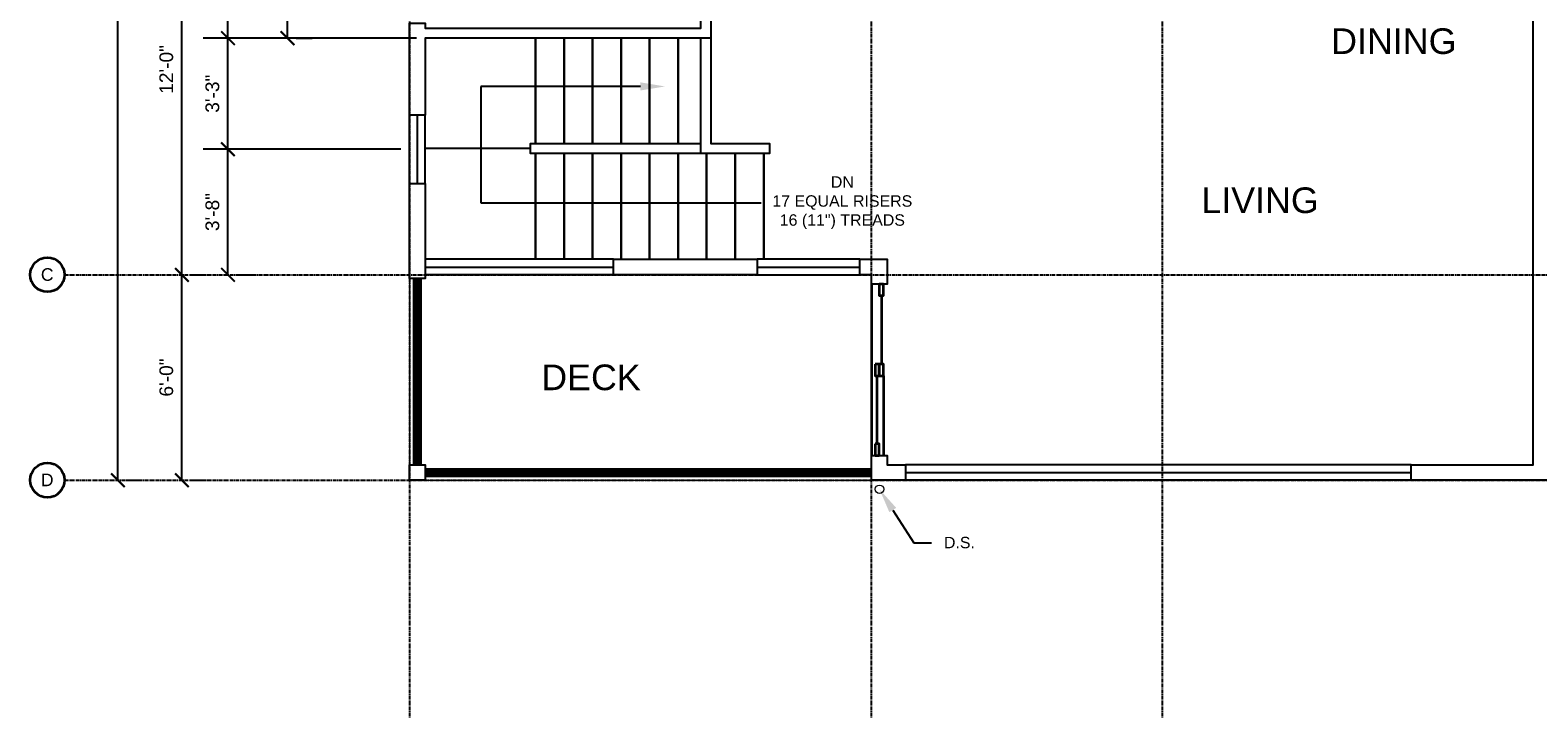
# Model space of a CAD drawing. Header units: inches. Extents: x 0 to 1092, y 0 to 570.
# Tile 1 of 4: x 0 to 529, y 0 to 241. Entities that reach past the tile are written whole.
import ezdxf
from ezdxf import colors
from ezdxf.entities.mleader import LeaderData, LeaderLine
from ezdxf.math import Vec2, Vec3

# ---------------------------------------------------------------- set-up
doc = ezdxf.new("R2010")
doc.units = ezdxf.units.IN
doc.header["$MEASUREMENT"] = 0
doc.linetypes.add('CENTER', pattern=[2, 1.25, -0.25, 0.25, -0.25])
for name, color, linetype in [('A-DIM', 1, 'Continuous'), ('A-DOOR', 2, 'Continuous'), ('A-GLAZING', 3, 'Continuous'), ('A-GRID', 7, 'CENTER'), ('A-GRID-LABEL', 7, 'Continuous'), ('A-LABEL', 7, 'Continuous'), ('A-MISC', 4, 'Continuous'), ('A-ROOM-LABEL', 7, 'Continuous'), ('A-STAIR', 6, 'Continuous'), ('A-WALL', 5, 'Continuous')]:
    doc.layers.add(name, color=color, linetype=linetype)
doc.styles.add('PDF Arial', font='arial.ttf')
doc.styles.get("Standard").update_dxf_attribs({"font": 'arial.ttf'})
doc.dimstyles.new('Arch-Dim', dxfattribs={"dimtxt": 0.1, "dimasz": 0.1, "dimexe": 0.18, "dimexo": 0.0625, "dimgap": 0.0625, "dimtad": 1, "dimdec": 0, "dimzin": 3, "dimdsep": 46, "dimlunit": 4, "dimtxsty": 'Standard', "dimblk": 'ARCHTICK', "dimcen": 0, "dimadec": 0, "dimazin": 0, "dimtfac": 1, "dimtdec": 0, "dimtofl": 0, "dimtmove": 0, "dimatfit": 3, "dimfxl": 1, "dimtolj": 1, "dimtzin": 0, "dimarcsym": 0})

# ---------------------------------------------------------------- blocks, each defined once
blk = doc.blocks.new('_ArchTick')
at = {"color": 0, "linetype": 'ByBlock', "const_width": 0.15}
blk.add_lwpolyline([(-0.5, -0.5), (0.5, 0.5)], dxfattribs=at)
blk = doc.blocks.new('*D58')
at = {"layer": 'A-DIM', "color": 0, "lineweight": -2, "transparency": 16777216}
for p, q in [((30.8, 83.28), (30.8, 443.28)), ((33.8, 443.28), (39.44, 443.28)), ((33.8, 83.28), (39.44, 83.28))]:
    blk.add_line(p, q, dxfattribs=at)
at = {"layer": 'Defpoints', "color": 0, "transparency": 16777216}
for p in [(30.8, 443.28), (30.8, 443.28), (30.8, 83.28)]:
    blk.add_point(p, dxfattribs=at)
at = {"layer": 'A-DIM', "color": 0, "lineweight": -2, "transparency": 16777216, "xscale": 4.800000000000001, "yscale": 4.800000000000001, "zscale": 4.800000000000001}
for p, rotation in [((30.8, 443.28), 90), ((30.8, 83.28), 270)]:
    blk.add_blockref('_ArchTick', p, dxfattribs=dict(at, rotation=rotation))
at = {"layer": 'A-DIM', "color": 0, "transparency": 16777216, "insert": (25.35, 263.28), "char_height": 4.8, "attachment_point": 5, "rotation": 90}
blk.add_mtext('\\A1;30\'-0"', dxfattribs=at)
blk = doc.blocks.new('*D59')
at = {"layer": 'A-DIM', "color": 0, "lineweight": -2, "transparency": 16777216}
for p, q in [((53.2, 83.28), (53.2, 155.28)), ((56.2, 155.28), (61.84, 155.28)), ((56.2, 83.28), (61.84, 83.28))]:
    blk.add_line(p, q, dxfattribs=at)
at = {"layer": 'Defpoints', "color": 0, "transparency": 16777216}
for p in [(53.2, 155.28), (53.2, 155.28), (53.2, 83.28)]:
    blk.add_point(p, dxfattribs=at)
at = {"layer": 'A-DIM', "color": 0, "lineweight": -2, "transparency": 16777216, "xscale": 4.800000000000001, "yscale": 4.800000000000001, "zscale": 4.800000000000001}
for p, rotation in [((53.2, 155.28), 90), ((53.2, 83.28), 270)]:
    blk.add_blockref('_ArchTick', p, dxfattribs=dict(at, rotation=rotation))
at = {"layer": 'A-DIM', "color": 0, "transparency": 16777216, "insert": (47.75, 119.28), "char_height": 4.8, "attachment_point": 5, "rotation": 90}
blk.add_mtext('\\A1;6\'-0"', dxfattribs=at)
blk = doc.blocks.new('*D60')
at = {"layer": 'A-DIM', "color": 0, "lineweight": -2, "transparency": 16777216}
for p, q in [((53.2, 155.28), (53.2, 299.28)), ((56.2, 299.28), (61.84, 299.28)), ((56.2, 155.28), (61.84, 155.28))]:
    blk.add_line(p, q, dxfattribs=at)
at = {"layer": 'Defpoints', "color": 0, "transparency": 16777216}
for p in [(53.2, 299.28), (53.2, 299.28), (53.2, 155.28)]:
    blk.add_point(p, dxfattribs=at)
at = {"layer": 'A-DIM', "color": 0, "lineweight": -2, "transparency": 16777216, "xscale": 4.800000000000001, "yscale": 4.800000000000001, "zscale": 4.800000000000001}
for p, rotation in [((53.2, 299.28), 90), ((53.2, 155.28), 270)]:
    blk.add_blockref('_ArchTick', p, dxfattribs=dict(at, rotation=rotation))
at = {"layer": 'A-DIM', "color": 0, "transparency": 16777216, "insert": (47.75, 227.28), "char_height": 4.8, "attachment_point": 5, "rotation": 90}
blk.add_mtext('\\A1;12\'-0"', dxfattribs=at)
blk = doc.blocks.new('*D62')
at = {"layer": 'A-DIM', "color": 0, "lineweight": -2, "transparency": 16777216}
for p, q in [((129.96, 199.28), (60.72, 199.28)), ((69.36, 155.28), (69.36, 199.28)), ((72.12, 155.28), (78, 155.28))]:
    blk.add_line(p, q, dxfattribs=at)
at = {"layer": 'Defpoints', "color": 0, "transparency": 16777216}
for p in [(69.36, 199.28), (132.96, 199.28), (69.12, 155.28)]:
    blk.add_point(p, dxfattribs=at)
at = {"layer": 'A-DIM', "color": 0, "lineweight": -2, "transparency": 16777216, "xscale": 4.800000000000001, "yscale": 4.800000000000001, "zscale": 4.800000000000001}
for p, rotation in [((69.36, 199.28), 90), ((69.36, 155.28), 270)]:
    blk.add_blockref('_ArchTick', p, dxfattribs=dict(at, rotation=rotation))
at = {"layer": 'A-DIM', "color": 0, "transparency": 16777216, "insert": (63.91, 177.28), "char_height": 4.8, "attachment_point": 5, "rotation": 90}
blk.add_mtext('\\A1;3\'-8"', dxfattribs=at)
blk = doc.blocks.new('*D63')
at = {"layer": 'A-DIM', "color": 0, "lineweight": -2, "transparency": 16777216}
for p, q in [((135.48, 238.24), (60.72, 238.24)), ((69.36, 199.28), (69.36, 238.24)), ((129.96, 199.28), (60.72, 199.28))]:
    blk.add_line(p, q, dxfattribs=at)
at = {"layer": 'Defpoints', "color": 0, "transparency": 16777216}
for p in [(69.36, 238.24), (138.48, 238.24), (132.96, 199.28)]:
    blk.add_point(p, dxfattribs=at)
at = {"layer": 'A-DIM', "color": 0, "lineweight": -2, "transparency": 16777216, "xscale": 4.800000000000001, "yscale": 4.800000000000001, "zscale": 4.800000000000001}
for p, rotation in [((69.36, 238.24), 90), ((69.36, 199.28), 270)]:
    blk.add_blockref('_ArchTick', p, dxfattribs=dict(at, rotation=rotation))
at = {"layer": 'A-DIM', "color": 0, "transparency": 16777216, "insert": (63.91, 218.76), "char_height": 4.8, "attachment_point": 5, "rotation": 90}
blk.add_mtext('\\A1;3\'-3"', dxfattribs=at)
blk = doc.blocks.new('*D64')
at = {"layer": 'A-DIM', "color": 0, "lineweight": -2, "transparency": 16777216}
for p, q in [((69.36, 238.24), (69.36, 299.28)), ((72.12, 299.28), (78, 299.28)), ((135.48, 238.24), (60.72, 238.24))]:
    blk.add_line(p, q, dxfattribs=at)
at = {"layer": 'Defpoints', "color": 0, "transparency": 16777216}
for p in [(69.12, 299.28), (69.36, 299.28), (138.48, 238.24)]:
    blk.add_point(p, dxfattribs=at)
at = {"layer": 'A-DIM', "color": 0, "lineweight": -2, "transparency": 16777216, "xscale": 4.800000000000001, "yscale": 4.800000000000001, "zscale": 4.800000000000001}
for p, rotation in [((69.36, 299.28), 90), ((69.36, 238.24), 270)]:
    blk.add_blockref('_ArchTick', p, dxfattribs=dict(at, rotation=rotation))
at = {"layer": 'A-DIM', "color": 0, "transparency": 16777216, "insert": (63.91, 268.76), "char_height": 4.8, "attachment_point": 5, "rotation": 90}
blk.add_mtext('\\A1;5\'-1"', dxfattribs=at)
blk = doc.blocks.new('*D65')
at = {"layer": 'A-DIM', "color": 0, "lineweight": -2, "transparency": 16777216}
for p, q in [((129.96, 270.48), (81.6, 270.48)), ((90.24, 238.24), (90.24, 270.48)), ((93.24, 238.24), (98.88, 238.24))]:
    blk.add_line(p, q, dxfattribs=at)
at = {"layer": 'Defpoints', "color": 0, "transparency": 16777216}
for p in [(90.24, 270.48), (132.96, 270.48), (90.24, 238.24)]:
    blk.add_point(p, dxfattribs=at)
at = {"layer": 'A-DIM', "color": 0, "lineweight": -2, "transparency": 16777216, "xscale": 4.800000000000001, "yscale": 4.800000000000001, "zscale": 4.800000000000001}
for p, rotation in [((90.24, 270.48), 90), ((90.24, 238.24), 270)]:
    blk.add_blockref('_ArchTick', p, dxfattribs=dict(at, rotation=rotation))
at = {"layer": 'A-DIM', "color": 0, "transparency": 16777216, "insert": (81.59, 254.36), "char_height": 4.8, "attachment_point": 5, "rotation": 90}
blk.add_mtext('\\A1;2\'-8{\\H1x;\\S1/4;}"', dxfattribs=at)

msp = doc.modelspace()

# ---------------------------------------------------------------- linework, layer by layer
at = {"layer": 'A-DOOR', "lineweight": 35}
for points in [[(294.957, 151.998), (294.957, 91.999)], [(298.477, 147.999), (298.477, 123.919)], [(296.957, 95.999), (296.957, 119.919)], [(299.197, 119.919), (299.197, 91.999)]]:
    msp.add_lwpolyline(points, dxfattribs=at)
for points in [[(297.677, 151.998), (297.677, 147.999), (299.197, 147.999), (299.197, 151.998)], [(296.237, 123.919), (296.237, 119.919), (297.677, 119.919), (297.677, 123.919)], [(297.677, 123.919), (297.677, 119.919), (299.197, 119.919), (299.197, 123.919)], [(296.237, 95.999), (296.237, 91.999), (297.677, 91.999), (297.677, 95.999)]]:
    msp.add_lwpolyline(points, close=True, dxfattribs=at)
at = {"layer": 'A-GLAZING'}
for p, q in [((132.959, 187.278), (132.959, 211.278)), ((135.719, 211.278), (135.679, 187.278)), ((138.479, 187.278), (138.479, 211.278)), ((204.478, 160.718), (138.479, 160.718)), ((290.957, 160.718), (254.957, 160.718)), ((138.479, 157.998), (204.478, 157.998)), ((204.478, 155.278), (138.479, 155.278)), ((254.957, 157.998), (290.957, 157.998)), ((254.957, 155.278), (290.957, 155.278)), ((484.235, 88.719), (306.957, 88.719)), ((306.957, 85.999), (484.235, 85.999)), ((484.235, 83.279), (306.957, 83.279))]:
    msp.add_line(p, q, dxfattribs=at)
at = {"layer": 'A-GRID'}
for p, q in [((132.959, 557.834), (132.959, 0)), ((294.917, 557.834), (294.917, 0)), ((396.916, 557.834), (396.956, 0)), ((12.08, 155.318), (1091.509, 155.318)), ((12.08, 83.319), (1091.509, 83.319))]:
    msp.add_line(p, q, dxfattribs=at)
at = {"layer": 'A-GRID-LABEL', "lineweight": 35}
for centre in [(6.04, 155.318), (6.04, 83.319)]:
    msp.add_circle(centre, 6.04, dxfattribs=at)
at = {"layer": 'A-MISC', "lineweight": 18}
msp.add_lwpolyline([(132.959, 153.998), (132.959, 83.279), (294.957, 83.279)], dxfattribs=at)
at = {"layer": 'A-MISC', "lineweight": 50}
for points in [[(134.719, 88.719), (134.719, 153.998)], [(135.679, 88.719), (135.679, 153.998)], [(136.719, 88.719), (136.719, 153.998)], [(138.479, 86.959), (294.957, 86.959)], [(138.479, 85.999), (294.957, 85.999)], [(138.479, 84.959), (294.957, 84.959)]]:
    msp.add_lwpolyline(points, dxfattribs=at)
at = {"layer": 'A-MISC', "lineweight": 18}
msp.add_circle((297.797, 80.119), 1.48, dxfattribs=at)
at = {"layer": 'A-STAIR', "lineweight": 25}
for points in [[(177.198, 238.238), (177.198, 201.278), (177.198, 238.238)], [(238.718, 238.238), (238.718, 201.278), (259.197, 201.278), (259.197, 197.758), (235.198, 197.758), (235.198, 238.238)], [(235.198, 197.758), (175.438, 197.758), (175.438, 201.278), (235.198, 201.278)], [(175.438, 199.518), (138.479, 199.518)], [(177.198, 160.718), (177.198, 197.758), (177.198, 160.718)]]:
    msp.add_lwpolyline(points, dxfattribs=at)
for points in [[(187.198, 238.238), (187.198, 201.278)], [(197.198, 238.238), (197.198, 201.278)], [(207.198, 238.238), (207.198, 201.278)], [(217.198, 238.238), (217.198, 201.278)], [(227.198, 238.238), (227.198, 201.278)], [(187.198, 160.718), (187.198, 197.758)], [(197.198, 160.718), (197.198, 197.758)], [(207.198, 160.718), (207.198, 197.758)], [(217.198, 160.718), (217.198, 197.758)], [(227.198, 160.718), (227.198, 197.758)], [(237.198, 160.718), (237.198, 197.758)], [(247.198, 160.718), (247.198, 197.758)], [(257.197, 160.718), (257.197, 197.758)]]:
    msp.add_lwpolyline(points, close=True, dxfattribs=at)
at = {"layer": 'A-WALL'}
for points in [[(510.955, 443.276), (554.954, 443.276), (554.954, 437.756), (538.955, 437.756), (538.955, 106.719), (568.474, 106.719), (568.474, 88.719), (597.434, 88.719), (597.994, 83.279), (562.954, 83.279), (562.954, 101.279), (538.955, 101.279), (538.955, 83.279), (484.235, 83.279), (484.235, 88.719), (526.955, 88.719), (526.955, 437.756), (510.955, 437.756)], [(138.479, 211.278), (132.959, 211.278), (132.959, 243.518), (138.479, 243.518), (138.479, 241.758), (235.198, 241.758), (235.198, 299.277), (202.798, 299.277), (202.798, 302.717), (238.718, 302.717), (238.718, 278.717), (256.957, 278.717), (256.957, 275.277), (238.718, 275.277), (238.718, 238.238), (138.479, 238.238)], [(132.959, 187.278), (138.479, 187.278), (138.479, 153.998), (132.959, 153.998)], [(204.478, 160.718), (254.957, 160.718), (254.957, 155.278), (204.478, 155.278), (204.478, 160.718)], [(290.957, 160.718), (300.477, 160.718), (300.477, 151.998), (294.957, 151.998), (294.957, 155.278), (290.957, 155.278)], [(306.957, 88.719), (306.957, 83.279), (294.957, 83.279), (294.957, 91.999), (300.477, 91.999), (300.477, 88.719)], [(132.959, 88.719), (138.479, 88.719), (138.479, 83.279), (132.959, 83.279)]]:
    msp.add_lwpolyline(points, close=True, dxfattribs=at)

# ---------------------------------------------------------------- texts
at = {"layer": 'A-GRID-LABEL', "char_height": 4.409, "attachment_point": 7, "style": 'PDF Arial'}
for s, insert in [('C', (3.76, 153.125)), ('D', (3.76, 81.199))]:
    msp.add_mtext(s, dxfattribs=dict(at, insert=insert))
at = {"layer": 'A-ROOM-LABEL', "char_height": 8.9906, "attachment_point": 7, "style": 'PDF Arial'}
for s, insert in [('DINING', (456.155, 232.567)), ('LIVING', (410.636, 176.808)), ('DECK', (179.198, 114.728))]:
    msp.add_mtext(s, dxfattribs=dict(at, insert=insert))

# ---------------------------------------------------------------- dimensions: what is measured, and where the dimension line sits
at = {"layer": 'A-DIM'}
for base, p1, p2, picture, middle in [((30.8, 443.276), (30.8, 83.279), (30.8, 443.276), '*D58', (25.347, 263.277)), ((53.199, 299.277), (53.199, 155.278), (53.199, 299.277), '*D60', (47.749, 227.278)), ((69.359, 299.277), (138.479, 238.238), (69.119, 299.277), '*D64', (63.909, 268.757)), ((69.359, 238.238), (132.959, 199.278), (138.479, 238.238), '*D63', (63.907, 218.758)), ((69.359, 199.278), (69.119, 155.278), (132.959, 199.278), '*D62', (63.907, 177.278)), ((53.199, 155.278), (53.199, 83.279), (53.199, 155.278), '*D59', (47.749, 119.279))]:
    dim = msp.add_linear_dim(base=base, p1=p1, p2=p2, angle=90, dimstyle='Arch-Dim', dxfattribs=at)
    dim.commit()
    dim.dimension.update_dxf_attribs({"geometry": picture, "text_midpoint": middle})
dim = msp.add_linear_dim(base=(90.239, 270.477), p1=(90.239, 238.238), p2=(132.959, 270.477), angle=90, dimstyle='Arch-Dim', override={"dimdec": 2}, dxfattribs=at)
dim.commit()
dim.dimension.update_dxf_attribs({"geometry": '*D65', "text_midpoint": (81.588, 254.357)})

# ---------------------------------------------------------------- leaders
at = {"layer": 'A-LABEL'}
ml = msp.add_multileader_mtext('Standard', dxfattribs=at)
ml.set_content('DN\\P17 EQUAL RISERS\\P16 (11") TREADS', color=256)
ml.set_leader_properties()
ml.build(insert=Vec2(0, 0))
ml.multileader.update_dxf_attribs({"text_left_attachment_type": 2, "text_right_attachment_type": 2, "dogleg_length": 0.36, "arrow_head_size": 8.64, "scale": 48})
ctx = ml.context
ctx.base_point, ctx.scale, ctx.arrow_head_size, ctx.landing_gap_size, ctx.plane_origin = Vec3(256.365, 180.511), 48, 8.64, 4.32, Vec3(222.625, 221.32)
ctx.left_attachment, ctx.right_attachment, ctx.text_align_type = 2, 2, 1
notes = []
notes.append((ctx, [(0, (1, 1, 0), (239.085, 180.511), (1, 0), 17.28, [(0, [(222.625, 221.32), (158.043, 221.32), (158.043, 180.511)], 0, [])])]))
ctx.mtext.insert, ctx.mtext.alignment, ctx.mtext.flow_direction = Vec3(284.77, 189.835), 2, 5
ml = msp.add_multileader_mtext('Standard', dxfattribs=at)
ml.set_content('D.S.', color=256)
ml.set_leader_properties()
ml.build(insert=Vec2(0, 0))
ml.multileader.update_dxf_attribs({"text_left_attachment_type": 2, "text_right_attachment_type": 2, "dogleg_length": 0.36, "arrow_head_size": 8.64, "scale": 48})
ctx = ml.context
ctx.base_point, ctx.scale, ctx.arrow_head_size, ctx.landing_gap_size, ctx.plane_origin = Vec3(316.072, 61.374), 48, 8.64, 4.32, Vec3(297.797, 80.119)
ctx.left_attachment, ctx.right_attachment = 2, 2
notes.append((ctx, [(0, (1, 1, 0), (309.78, 61.374), (1, 0), 6.292, [(0, [(297.797, 80.119)], 0, [])])]))
ctx.mtext.insert, ctx.mtext.flow_direction = Vec3(320.392, 63.442), 5
for ctx, leaders in notes:
    for number, flags, end, landing, length, lines in leaders:
        leader = LeaderData()
        leader.index, (leader.has_last_leader_line, leader.has_dogleg_vector, leader.attachment_direction) = number, flags
        leader.last_leader_point, leader.dogleg_vector, leader.dogleg_length = Vec3(end), Vec3(landing), length
        for number, points, colour, breaks in lines:
            line = LeaderLine()
            line.index, line.vertices, line.color, line.breaks = number, Vec3.list(points), colors.encode_raw_color(colour), breaks
            leader.lines.append(line)
        ctx.leaders.append(leader)

doc.saveas('drawing.dxf')
